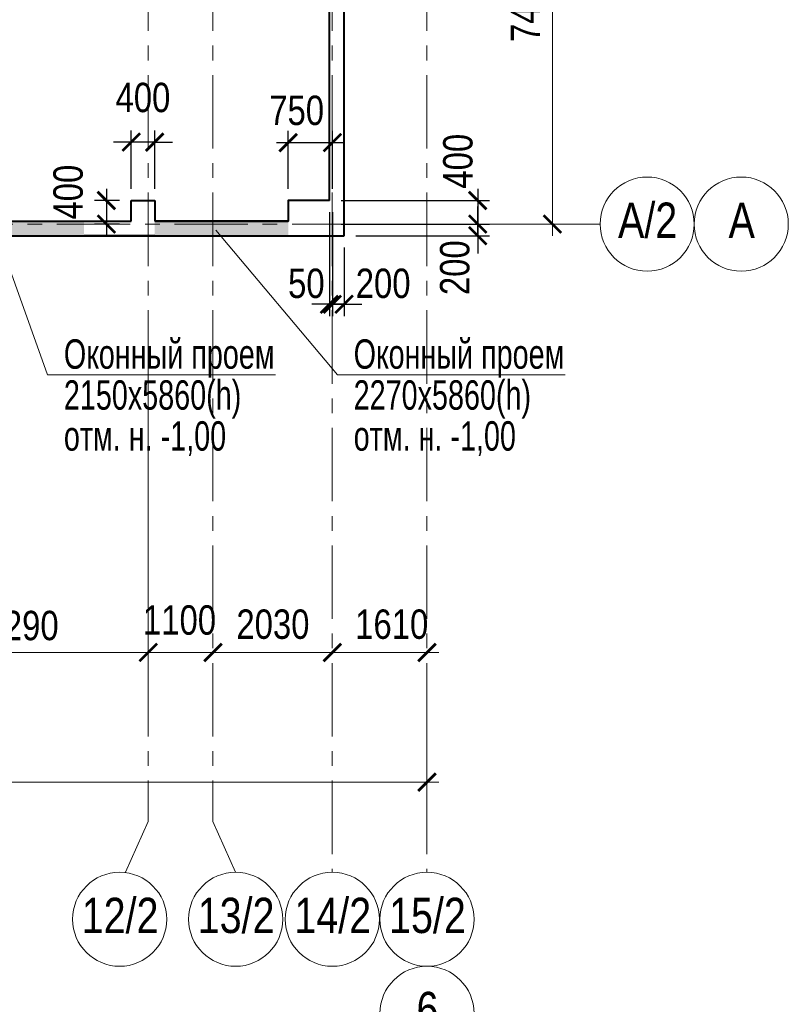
# Model space of a CAD drawing. Extents: x 26966 to 148137, y 549733 to 633733.
# Tile 23 of 29: x 86151 to 99222, y 594573 to 611319. Entities that reach past the tile are written whole.
import ezdxf
from ezdxf.enums import TextEntityAlignment as Align

# ---------------------------------------------------------------- set-up
doc = ezdxf.new("R2010")
doc.units = 0
doc.header["$LTSCALE"] = 1000
doc.header["$MEASUREMENT"] = 0
doc.linetypes.add('CENTER', pattern=[2, 1.25, -0.25, 0.25, -0.25])
doc.linetypes.add('Штрихпунктирная', pattern=[6.702778, 3.527778, -1.763889, 0, -1.411111])
for name, color, linetype, lineweight in [('-2._План подземной парковки -2 этаж_1_АР-Чертеж-Оси_Осевые размеры.АР_Ном._пера__120', 7, 'Continuous', 0), ('CК-400-Т(двери)', 7, 'Continuous', 20), ('СК-040-С(тены)', 12, 'Continuous', 40), ('СК-043-С-ПИЛОНЫ', 5, 'Continuous', 40), ('СК-100-О(си)', 7, 'CENTER', 15), ('СК-100-О(си)_имя', 7, 'CENTER', 15), ('СК-110-О-РАЗМЕРЫ', 7, 'Continuous', 15), ('СК-300-Р(азмеры)', 7, 'Continuous', 20), ('СК-343-Р-КОЛОННЫ', 7, 'Continuous', 13), ('СК-600-Ш(триховка', 7, 'Continuous', 15)]:
    doc.layers.add(name, color=color, linetype=linetype, lineweight=lineweight)
doc.styles.add('RUSS', font='arial.ttf', dxfattribs={"width": 0.8})
doc.dimstyles.new('100-200', dxfattribs={"dimscale": 0, "dimtxt": 500, "dimasz": 300, "dimexe": 200, "dimexo": 200, "dimgap": 200, "dimtad": 1, "dimdec": 0, "dimzin": 0, "dimdsep": 46, "dimtxsty": 'RUSS', "dimblk": 'ARCHTICK', "dimcen": 0.096, "dimdle": 200, "dimclrd": 7, "dimclre": 7, "dimclrt": 256, "dimadec": 0, "dimazin": 0, "dimtfac": 1, "dimtdec": 0, "dimtmove": 2, "dimatfit": 3, "dimldrblk": 'OBLIQUE', "dimfxl": 1, "dimtolj": 1, "dimtzin": 0, "dimarcsym": 0})

# ---------------------------------------------------------------- blocks, each defined once
blk = doc.blocks.new('_ArchTick')
at = {"color": 0, "linetype": 'ByBlock', "const_width": 0.15}
blk.add_lwpolyline([(-0.5, -0.5), (0.5, 0.5)], dxfattribs=at)
blk = doc.blocks.new('*D28')
at = {"layer": 'Defpoints', "color": 0, "transparency": 16777216}
for p in [(-7420, -2470), (-3130, -2470), (-3130, -7287)]:
    blk.add_point(p, dxfattribs=at)
at = {"layer": 'СК-110-О-РАЗМЕРЫ', "color": 7, "lineweight": -2, "transparency": 16777216}
for p, q in [((-7420, -2670), (-7420, -7487)), ((-3130, -2670), (-3130, -7487)), ((-7620, -7287), (-2930, -7287))]:
    blk.add_line(p, q, dxfattribs=at)
at = {"layer": 'СК-110-О-РАЗМЕРЫ', "color": 7, "lineweight": -2, "transparency": 16777216, "xscale": 300, "yscale": 300, "zscale": 300, "rotation": 180}
blk.add_blockref('_ArchTick', (-7420, -7287), dxfattribs=at)
at = {"layer": 'СК-110-О-РАЗМЕРЫ', "color": 7, "lineweight": -2, "transparency": 16777216, "xscale": 300, "yscale": 300, "zscale": 300}
blk.add_blockref('_ArchTick', (-3130, -7287), dxfattribs=at)
at = {"layer": 'СК-110-О-РАЗМЕРЫ', "transparency": 16777216, "insert": (-5275, -6831), "char_height": 500, "attachment_point": 5, "style": 'RUSS'}
blk.add_mtext('\\A1;4290', dxfattribs=at)
blk = doc.blocks.new('_Oblique')
at = {"color": 0, "linetype": 'ByBlock', "lineweight": -2}
blk.add_line((-0.5, -0.5), (0.5, 0.5), dxfattribs=at)
blk = doc.blocks.new('*D29')
at = {"layer": 'Defpoints', "color": 0, "transparency": 16777216}
for p in [(-3130, -7287), (-2030, -7287), (-2030, -7287)]:
    blk.add_point(p, dxfattribs=at)
at = {"layer": 'СК-300-Р(азмеры)', "color": 7, "lineweight": -2, "transparency": 16777216}
blk.add_line((-3330, -7287), (-1830, -7287), dxfattribs=at)
at = {"layer": 'СК-300-Р(азмеры)', "color": 7, "lineweight": -2, "transparency": 16777216, "xscale": 300, "yscale": 300, "zscale": 300, "rotation": 180}
blk.add_blockref('_ArchTick', (-3130, -7287), dxfattribs=at)
at = {"layer": 'СК-300-Р(азмеры)', "color": 7, "lineweight": -2, "transparency": 16777216, "xscale": 300, "yscale": 300, "zscale": 300}
blk.add_blockref('_ArchTick', (-2030, -7287), dxfattribs=at)
at = {"layer": 'СК-300-Р(азмеры)', "transparency": 16777216, "insert": (-2598, -6737), "char_height": 500, "attachment_point": 5, "style": 'RUSS'}
blk.add_mtext('\\A1;1100', dxfattribs=at)
blk = doc.blocks.new('*D30')
at = {"layer": 'Defpoints', "color": 0, "transparency": 16777216}
for p in [(-2030, -7287), (-2030, -7287), (0, -7287)]:
    blk.add_point(p, dxfattribs=at)
at = {"layer": 'СК-300-Р(азмеры)', "color": 7, "lineweight": -2, "transparency": 16777216}
blk.add_line((200, -7287), (-2230, -7287), dxfattribs=at)
at = {"layer": 'СК-300-Р(азмеры)', "color": 7, "lineweight": -2, "transparency": 16777216, "xscale": 300, "yscale": 300, "zscale": 300, "rotation": 180}
blk.add_blockref('_ArchTick', (-2030, -7287), dxfattribs=at)
at = {"layer": 'СК-300-Р(азмеры)', "color": 7, "lineweight": -2, "transparency": 16777216, "xscale": 300, "yscale": 300, "zscale": 300}
blk.add_blockref('_ArchTick', (0, -7287), dxfattribs=at)
at = {"layer": 'СК-300-Р(азмеры)', "transparency": 16777216, "insert": (-1010, -6808), "char_height": 500, "attachment_point": 5, "style": 'RUSS'}
blk.add_mtext('\\A1;2030', dxfattribs=at)
blk = doc.blocks.new('*D31')
at = {"layer": 'Defpoints', "color": 0, "transparency": 16777216}
for p in [(0, -7287), (1610, -7287), (1610, -7287)]:
    blk.add_point(p, dxfattribs=at)
at = {"layer": 'СК-300-Р(азмеры)', "color": 7, "lineweight": -2, "transparency": 16777216}
blk.add_line((-200, -7287), (1810, -7287), dxfattribs=at)
at = {"layer": 'СК-300-Р(азмеры)', "color": 7, "lineweight": -2, "transparency": 16777216, "xscale": 300, "yscale": 300, "zscale": 300, "rotation": 180}
blk.add_blockref('_ArchTick', (0, -7287), dxfattribs=at)
at = {"layer": 'СК-300-Р(азмеры)', "color": 7, "lineweight": -2, "transparency": 16777216, "xscale": 300, "yscale": 300, "zscale": 300}
blk.add_blockref('_ArchTick', (1610, -7287), dxfattribs=at)
at = {"layer": 'СК-300-Р(азмеры)', "transparency": 16777216, "insert": (1010, -6808), "char_height": 500, "attachment_point": 5, "style": 'RUSS'}
blk.add_mtext('\\A1;1610', dxfattribs=at)
blk = doc.blocks.new('*D32')
at = {"layer": 'Defpoints', "color": 0, "transparency": 16777216}
for p in [(2391, 7435), (3744, 7435), (2391, 0)]:
    blk.add_point(p, dxfattribs=at)
at = {"layer": 'СК-300-Р(азмеры)', "color": 7, "lineweight": -2, "transparency": 16777216}
for p, q in [((3744, -200), (3744, 7635)), ((2591, 7435), (3944, 7435)), ((2591, 0), (3944, 0))]:
    blk.add_line(p, q, dxfattribs=at)
at = {"layer": 'СК-300-Р(азмеры)', "color": 7, "lineweight": -2, "transparency": 16777216, "xscale": 300, "yscale": 300, "zscale": 300}
for p, rotation in [((3744, 7435), 90), ((3744, 0), 270)]:
    blk.add_blockref('_ArchTick', p, dxfattribs=dict(at, rotation=rotation))
at = {"layer": 'СК-300-Р(азмеры)', "transparency": 16777216, "insert": (3288, 3718), "char_height": 500, "attachment_point": 5, "rotation": 90, "style": 'RUSS'}
blk.add_mtext('\\A1;7435', dxfattribs=at)
blk = doc.blocks.new('*D42')
at = {"layer": 'Defpoints', "color": 0, "transparency": 16777216}
for p in [(-21750, -7287), (1610, -7287), (-21750, -9492)]:
    blk.add_point(p, dxfattribs=at)
at = {"layer": 'СК-110-О-РАЗМЕРЫ', "color": 7, "lineweight": -2, "transparency": 16777216}
for p, q in [((-21750, -7487), (-21750, -9692)), ((1610, -7487), (1610, -9692)), ((1810, -9492), (-21950, -9492))]:
    blk.add_line(p, q, dxfattribs=at)
at = {"layer": 'СК-110-О-РАЗМЕРЫ', "color": 7, "lineweight": -2, "transparency": 16777216, "xscale": 300, "yscale": 300, "zscale": 300, "rotation": 180}
blk.add_blockref('_ArchTick', (-21750, -9492), dxfattribs=at)
at = {"layer": 'СК-110-О-РАЗМЕРЫ', "color": 7, "lineweight": -2, "transparency": 16777216, "xscale": 300, "yscale": 300, "zscale": 300}
blk.add_blockref('_ArchTick', (1610, -9492), dxfattribs=at)
at = {"layer": 'СК-110-О-РАЗМЕРЫ', "transparency": 16777216, "insert": (-10070, -9037), "char_height": 500, "attachment_point": 5, "style": 'RUSS'}
blk.add_mtext('\\A1;23360', dxfattribs=at)
blk = doc.blocks.new('A$Cc2edbf5f')
at = {"layer": 'СК-040-С(тены)'}
for p, q in [((43870, 400), (43870, 5290)), ((44120, -200), (44120, 5290)), ((36735, 50), (40500, 50)), ((40900, 50), (43170, 50)), ((-49, -200), (44120, -200))]:
    blk.add_line(p, q, dxfattribs=at)
at = {"layer": 'СК-043-С-ПИЛОНЫ', "color": 1}
for p, q in [((40500, 50), (40500, 401)), ((40500, 401), (40900, 401)), ((40900, 401), (40900, 50)), ((40900, -200), (39700, -200))]:
    blk.add_line(p, q, dxfattribs=at)
at = {"layer": 'СК-043-С-ПИЛОНЫ'}
blk.add_lwpolyline([(43870, 400), (43170, 400), (43170, 50), (40900, 50)], dxfattribs=at)
at = {"layer": 'СК-600-Ш(триховка', "color": 7}
for points in [[(37540, -200), (37540, 50), (39700, -200), (39700, 50)], [(40900, -199), (40900, 50), (43170, -199), (43170, 50)]]:
    blk.add_solid(points, dxfattribs=at)
blk = doc.blocks.new('*D48')
at = {"layer": 'Defpoints', "color": 0, "transparency": 16777216}
for p in [(88048, 609237), (88048, 608240), (88447, 608241)]:
    blk.add_point(p, dxfattribs=at)
at = {"layer": 'СК-343-Р-КОЛОННЫ', "color": 7, "lineweight": -2, "transparency": 16777216}
for p, q in [((88048, 608440), (88048, 609437)), ((88447, 608441), (88447, 609437)), ((88048, 609237), (87748, 609237)), ((88447, 609237), (88048, 609237)), ((88447, 609237), (88747, 609237))]:
    blk.add_line(p, q, dxfattribs=at)
at = {"layer": 'СК-343-Р-КОЛОННЫ', "color": 7, "lineweight": -2, "transparency": 16777216, "xscale": 300, "yscale": 300, "zscale": 300}
blk.add_blockref('_ArchTick', (88048, 609237), dxfattribs=at)
at = {"layer": 'СК-343-Р-КОЛОННЫ', "color": 7, "lineweight": -2, "transparency": 16777216, "xscale": 300, "yscale": 300, "zscale": 300, "rotation": 180}
blk.add_blockref('_ArchTick', (88447, 609237), dxfattribs=at)
at = {"layer": 'СК-343-Р-КОЛОННЫ', "transparency": 16777216, "insert": (88247, 609993), "char_height": 500, "attachment_point": 5, "style": 'RUSS'}
blk.add_mtext('\\A1;400', dxfattribs=at)
blk = doc.blocks.new('*D180')
at = {"layer": 'Defpoints', "color": 0, "transparency": 16777216}
for p in [(91667, 607843), (93940, 607843), (91667, 607643)]:
    blk.add_point(p, dxfattribs=at)
at = {"layer": 'СК-343-Р-КОЛОННЫ', "color": 7, "lineweight": -2, "transparency": 16777216}
for p, q in [((93940, 607843), (93940, 608143)), ((91867, 607843), (94140, 607843)), ((93940, 607643), (93940, 607843)), ((91867, 607643), (94140, 607643)), ((93940, 607643), (93940, 607343))]:
    blk.add_line(p, q, dxfattribs=at)
at = {"layer": 'СК-343-Р-КОЛОННЫ', "color": 7, "lineweight": -2, "transparency": 16777216, "xscale": 300, "yscale": 300, "zscale": 300}
for p, rotation in [((93940, 607843), 270), ((93940, 607643), 90)]:
    blk.add_blockref('_ArchTick', p, dxfattribs=dict(at, rotation=rotation))
at = {"layer": 'СК-343-Р-КОЛОННЫ', "transparency": 16777216, "insert": (93552, 607101), "char_height": 500, "attachment_point": 5, "rotation": 90, "style": 'RUSS'}
blk.add_mtext('\\A1;200', dxfattribs=at)
blk = doc.blocks.new('*D151')
at = {"layer": 'Defpoints', "color": 0, "transparency": 16777216}
for p in [(88048, 608243), (87626, 607843), (88048, 607843)]:
    blk.add_point(p, dxfattribs=at)
at = {"layer": 'СК-343-Р-КОЛОННЫ', "color": 7, "lineweight": -2, "transparency": 16777216}
for p, q in [((87626, 608443), (87626, 607643)), ((87848, 608243), (87426, 608243)), ((87848, 607843), (87426, 607843))]:
    blk.add_line(p, q, dxfattribs=at)
at = {"layer": 'СК-343-Р-КОЛОННЫ', "color": 7, "lineweight": -2, "transparency": 16777216, "xscale": 300, "yscale": 300, "zscale": 300}
for p, rotation in [((87626, 608243), 90), ((87626, 607843), 270)]:
    blk.add_blockref('_ArchTick', p, dxfattribs=dict(at, rotation=rotation))
at = {"layer": 'СК-343-Р-КОЛОННЫ', "transparency": 16777216, "insert": (86977, 608386), "char_height": 500, "attachment_point": 5, "rotation": 90, "style": 'RUSS'}
blk.add_mtext('\\A1;400', dxfattribs=at)
blk = doc.blocks.new('*D152')
at = {"layer": 'Defpoints', "color": 0, "transparency": 16777216}
for p in [(91468, 609228), (90717, 608243), (91468, 608243)]:
    blk.add_point(p, dxfattribs=at)
at = {"layer": 'СК-343-Р-КОЛОННЫ', "color": 7, "lineweight": -2, "transparency": 16777216}
for p, q in [((90717, 608443), (90717, 609428)), ((91468, 608443), (91468, 609428)), ((90517, 609228), (91668, 609228))]:
    blk.add_line(p, q, dxfattribs=at)
at = {"layer": 'СК-343-Р-КОЛОННЫ', "color": 7, "lineweight": -2, "transparency": 16777216, "xscale": 300, "yscale": 300, "zscale": 300, "rotation": 180}
blk.add_blockref('_ArchTick', (90717, 609228), dxfattribs=at)
at = {"layer": 'СК-343-Р-КОЛОННЫ', "color": 7, "lineweight": -2, "transparency": 16777216, "xscale": 300, "yscale": 300, "zscale": 300}
blk.add_blockref('_ArchTick', (91468, 609228), dxfattribs=at)
at = {"layer": 'СК-343-Р-КОЛОННЫ', "transparency": 16777216, "insert": (90861, 609774), "char_height": 500, "attachment_point": 5, "style": 'RUSS'}
blk.add_mtext('\\A1;750', dxfattribs=at)
blk = doc.blocks.new('*D153')
at = {"layer": 'Defpoints', "color": 0, "transparency": 16777216}
for p in [(91417, 608243), (91468, 608243), (91468, 606478)]:
    blk.add_point(p, dxfattribs=at)
at = {"layer": 'СК-343-Р-КОЛОННЫ', "color": 7, "lineweight": -2, "transparency": 16777216}
for p, q in [((91417, 608043), (91417, 606278)), ((91468, 608043), (91468, 606278)), ((91417, 606478), (91117, 606478)), ((91417, 606478), (91468, 606478)), ((91468, 606478), (91768, 606478))]:
    blk.add_line(p, q, dxfattribs=at)
at = {"layer": 'СК-343-Р-КОЛОННЫ', "color": 7, "lineweight": -2, "transparency": 16777216, "xscale": 300, "yscale": 300, "zscale": 300}
blk.add_blockref('_ArchTick', (91417, 606478), dxfattribs=at)
at = {"layer": 'СК-343-Р-КОЛОННЫ', "color": 7, "lineweight": -2, "transparency": 16777216, "xscale": 300, "yscale": 300, "zscale": 300, "rotation": 180}
blk.add_blockref('_ArchTick', (91468, 606478), dxfattribs=at)
at = {"layer": 'СК-343-Р-КОЛОННЫ', "transparency": 16777216, "insert": (91026, 606832), "char_height": 500, "attachment_point": 5, "style": 'RUSS'}
blk.add_mtext('\\A1;50', dxfattribs=at)
blk = doc.blocks.new('*D154')
at = {"layer": 'Defpoints', "color": 0, "transparency": 16777216}
for p in [(91468, 607643), (91667, 607643), (91468, 606478)]:
    blk.add_point(p, dxfattribs=at)
at = {"layer": 'СК-343-Р-КОЛОННЫ', "color": 7, "lineweight": -2, "transparency": 16777216}
for p, q in [((91468, 607443), (91468, 606278)), ((91667, 607443), (91667, 606278)), ((91468, 606478), (91168, 606478)), ((91667, 606478), (91468, 606478)), ((91667, 606478), (91967, 606478))]:
    blk.add_line(p, q, dxfattribs=at)
at = {"layer": 'СК-343-Р-КОЛОННЫ', "color": 7, "lineweight": -2, "transparency": 16777216, "xscale": 300, "yscale": 300, "zscale": 300}
blk.add_blockref('_ArchTick', (91468, 606478), dxfattribs=at)
at = {"layer": 'СК-343-Р-КОЛОННЫ', "color": 7, "lineweight": -2, "transparency": 16777216, "xscale": 300, "yscale": 300, "zscale": 300, "rotation": 180}
blk.add_blockref('_ArchTick', (91667, 606478), dxfattribs=at)
at = {"layer": 'СК-343-Р-КОЛОННЫ', "transparency": 16777216, "insert": (92332, 606832), "char_height": 500, "attachment_point": 5, "style": 'RUSS'}
blk.add_mtext('\\A1;200', dxfattribs=at)
blk = doc.blocks.new('*D155')
at = {"layer": 'Defpoints', "color": 0, "transparency": 16777216}
for p in [(91417, 608243), (91417, 607843), (93940, 607843)]:
    blk.add_point(p, dxfattribs=at)
at = {"layer": 'СК-343-Р-КОЛОННЫ', "color": 7, "lineweight": -2, "transparency": 16777216}
for p, q in [((93940, 608443), (93940, 607643)), ((91617, 608243), (94140, 608243)), ((91617, 607843), (94140, 607843))]:
    blk.add_line(p, q, dxfattribs=at)
at = {"layer": 'СК-343-Р-КОЛОННЫ', "color": 7, "lineweight": -2, "transparency": 16777216, "xscale": 300, "yscale": 300, "zscale": 300}
for p, rotation in [((93940, 608243), 90), ((93940, 607843), 270)]:
    blk.add_blockref('_ArchTick', p, dxfattribs=dict(at, rotation=rotation))
at = {"layer": 'СК-343-Р-КОЛОННЫ', "transparency": 16777216, "insert": (93605, 608912), "char_height": 500, "attachment_point": 5, "rotation": 90, "style": 'RUSS'}
blk.add_mtext('\\A1;400', dxfattribs=at)
blk = doc.blocks.new('оси')
at = {"layer": '-2._План подземной парковки -2 этаж_1_АР-Чертеж-Оси_Осевые размеры.АР_Ном._пера__120', "color": 7, "linetype": 'Штрихпунктирная', "lineweight": 0}
blk.add_line((2937.3, 0), (3937.3, 0), dxfattribs=at)
at = {"layer": 'СК-100-О(си)'}
for p, q in [((-3130, 18534.9), (-3130, -10161.3)), ((-2030, 18534.9), (-2030, -10161.3)), ((0, 18534.9), (0, -11023.5)), ((1610, 18534.9), (1610, -11023.5)), ((-46685.3, 0), (4554.2, 0))]:
    blk.add_line(p, q, dxfattribs=at)
at = {"layer": 'СК-100-О(си)', "ltscale": 1000}
for p, q in [((-3516.3, -11023.5), (-3130, -10161.3)), ((-1643.7, -11023.5), (-2030, -10161.3))]:
    blk.add_line(p, q, dxfattribs=at)
at = {"layer": 'СК-100-О(си)', "linetype": 'Continuous'}
for centre in [(5354.2, 0), (6954.2, 0), (-3616.3, -11823.5), (-1643.7, -11823.5), (0, -11823.5), (1610, -11823.5), (1610, -13423.5)]:
    blk.add_circle(centre, 800, dxfattribs=at)
at = {"layer": 'СК-100-О(си)_имя', "style": 'RUSS', "width": 0.8}
for s, p in [('А/2', (5362.1, 65.7)), ('А', (6962.1, 65.7)), ('12/2', (-3608.5, -11757.8)), ('13/2', (-1635.9, -11757.8)), ('14/2', (7.8, -11757.8)), ('15/2', (1617.8, -11757.8)), ('6', (1617.8, -13357.8))]:
    blk.add_text(s, height=600, dxfattribs=at).set_placement(p, align=Align.MIDDLE_CENTER)
at = {"layer": 'СК-110-О-РАЗМЕРЫ'}
dim = blk.add_linear_dim(base=(-3130, -7286.6), p1=(-7420, -2469.7), p2=(-3130, -2469.7), dimstyle='100-200', override={"dimscale": 1}, dxfattribs=at)
dim.commit()
dim.dimension.update_dxf_attribs({"geometry": '*D28', "text_midpoint": (-5275, -6831.3)})
dim = blk.add_linear_dim(base=(-21750, -9492.1), p1=(1610, -7286.6), p2=(-21750, -7286.6), angle=180, dimstyle='100-200', override={"dimscale": 1}, dxfattribs=at)
dim.commit()
dim.dimension.update_dxf_attribs({"geometry": '*D42', "text_midpoint": (-10070, -9036.7)})
at = {"layer": 'СК-300-Р(азмеры)'}
dim = blk.add_linear_dim(base=(3743.5, 7435), p1=(2391.1, 0), p2=(2391.1, 7435), angle=90, dimstyle='100-200', override={"dimscale": 1}, dxfattribs=at)
dim.commit()
dim.dimension.update_dxf_attribs({"geometry": '*D32', "text_midpoint": (3288.1, 3717.5)})
for base, p1, p2, picture, middle in [((-2030, -7286.6), (-3130, -7286.6), (-2030, -7286.6), '*D29', (-2598.4, -6737.4)), ((1610, -7286.6), (0, -7286.6), (1610, -7286.6), '*D31', (1010.3, -6807.9))]:
    dim = blk.add_linear_dim(base=base, p1=p1, p2=p2, dimstyle='100-200', override={"dimscale": 1}, dxfattribs=at)
    dim.commit()
    dim.dimension.update_dxf_attribs({"geometry": picture, "text_midpoint": middle, "dimtype": 128})
dim = blk.add_linear_dim(base=(-2030, -7286.6), p1=(0, -7286.6), p2=(-2030, -7286.6), angle=180, dimstyle='100-200', override={"dimscale": 1}, dxfattribs=at)
dim.commit()
dim.dimension.update_dxf_attribs({"geometry": '*D30', "text_midpoint": (-1010.3, -6807.9), "dimtype": 128})
blk = doc.blocks.new('A$C858fb3ef')
at = {"layer": 'СК-300-Р(азмеры)'}
blk.add_blockref('оси', (0, 0), dxfattribs=at)
blk = doc.blocks.new('A$C573b34c5')
blk.add_blockref('A$C858fb3ef', (0, 0))

msp = doc.modelspace()

# ---------------------------------------------------------------- linework, layer by layer
at = {"layer": 'CК-400-Т(двери)', "color": 7}
for p, q in [((86626.5, 605279.3), (90500.3, 605279.3)), ((91554.5, 605279.3), (95428.3, 605279.3))]:
    msp.add_line(p, q, dxfattribs=at)
at = {"layer": 'СК-343-Р-КОЛОННЫ'}
for p, q in [((86626.5, 605279.3), (85734.3, 607768)), ((91554.5, 605279.3), (89486.9, 607741.7))]:
    msp.add_line(p, q, dxfattribs=at)

# ---------------------------------------------------------------- block references
at = {"layer": 'СК-040-С(тены)'}
msp.add_blockref('A$Cc2edbf5f', (47547.3, 607842.8), dxfattribs=at)
at = {"layer": 'СК-300-Р(азмеры)'}
msp.add_blockref('A$C573b34c5', (91467.5, 607842.9), dxfattribs=at)

# ---------------------------------------------------------------- texts
at = {"layer": 'CК-400-Т(двери)', "color": 7, "char_height": 500, "width": 4535.799, "attachment_point": 1, "line_spacing_factor": 0.835689, "style": 'RUSS'}
for s, insert in [('{\\W0.7;Оконный проем\\P2150х5860(h)\\Pотм. н. -1,00}', (86902.5, 605882.8)), ('{\\W0.7;Оконный проем\\P2270х5860(h)\\Pотм. н. -1,00}', (91830.5, 605882.8))]:
    msp.add_mtext(s, dxfattribs=dict(at, insert=insert))

# ---------------------------------------------------------------- dimensions: what is measured, and where the dimension line sits
at = {"layer": 'СК-343-Р-КОЛОННЫ'}
dim = msp.add_linear_dim(base=(88047.5, 609237.3), p1=(88447.4, 608240.6), p2=(88047.5, 608240.3), dimstyle='100-200', override={"dimscale": 1}, dxfattribs=at)
dim.commit()
dim.dimension.update_dxf_attribs({"geometry": '*D48', "text_midpoint": (88247.5, 609992.6)})
for base, p1, p2, picture, middle in [((91467.5, 609227.9), (90717.4, 608243.1), (91467.5, 608243.1), '*D152', (90861.2, 609774.5)), ((91467.5, 606477.5), (91417.4, 608243.2), (91467.5, 608243.2), '*D153', (91025.7, 606832.4)), ((91467.5, 606477.5), (91667.4, 607643.3), (91467.5, 607643.3), '*D154', (92331.9, 606831.9))]:
    dim = msp.add_linear_dim(base=base, p1=p1, p2=p2, dimstyle='100-200', override={"dimscale": 1}, dxfattribs=at)
    dim.commit()
    dim.dimension.update_dxf_attribs({"geometry": picture, "text_midpoint": middle, "dimtype": 160})
for base, p1, p2, picture, middle in [((93940.1, 607842.9), (91417.4, 608243.2), (91417.4, 607842.9), '*D155', (93604.8, 608911.9)), ((87626, 607842.9), (88047.5, 608243.3), (88047.5, 607842.9), '*D151', (86977.1, 608386.3)), ((93940.1, 607842.9), (91667.4, 607643.3), (91667.4, 607842.9), '*D180', (93552.1, 607101.3))]:
    dim = msp.add_linear_dim(base=base, p1=p1, p2=p2, angle=90, dimstyle='100-200', override={"dimscale": 1}, dxfattribs=at)
    dim.commit()
    dim.dimension.update_dxf_attribs({"geometry": picture, "text_midpoint": middle, "dimtype": 160})

doc.saveas('drawing.dxf')
